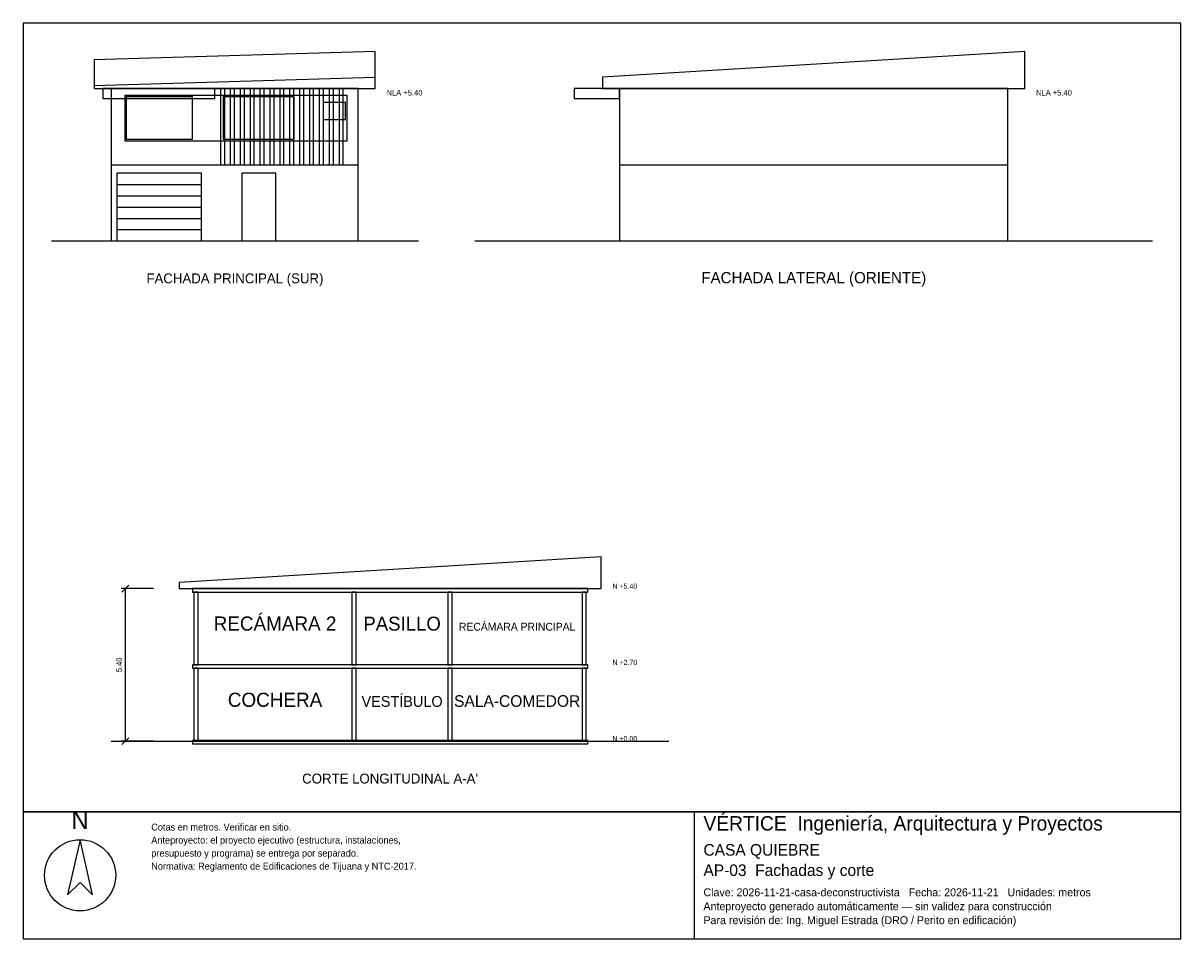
# Model space of a CAD drawing. Header units: metres. Extents: x -3 to 38, y -24.7 to 7.7.
import ezdxf
from ezdxf.enums import TextEntityAlignment as Align

# ---------------------------------------------------------------- set-up
doc = ezdxf.new("R2010")
doc.units = ezdxf.units.M
doc.header["$LTSCALE"] = 0.5
for name, color, linetype in [('A-CORTE', 7, 'CONTINUOUS'), ('A-FACHADA', 7, 'CONTINUOUS'), ('A-FACHADA-VIDRIO', 4, 'CONTINUOUS'), ('A-TEXTO', 3, 'CONTINUOUS'), ('COTAS', 8, 'CONTINUOUS'), ('LAMINA', 9, 'CONTINUOUS')]:
    doc.layers.add(name, color=color, linetype=linetype)
doc.styles.get("Standard").update_dxf_attribs({"font": 'txt', "width": 0.9})

msp = doc.modelspace()

# ---------------------------------------------------------------- linework, layer by layer
at = {"layer": 'A-CORTE'}
msp.add_line((0.12, -17.7125), (19.87, -17.7125), dxfattribs=at)
for points in [[(2.52, -12.3125), (17.47, -12.3125), (17.47, -11.1862), (2.52, -12.0956)], [(2.995, -12.4325), (16.995, -12.4325), (16.995, -12.3125), (2.995, -12.3125)], [(3.045, -15.0125), (3.195, -15.0125), (3.195, -12.4325), (3.045, -12.4325)], [(8.645, -15.0125), (8.795, -15.0125), (8.795, -12.4325), (8.645, -12.4325)], [(12.045, -15.0125), (12.195, -15.0125), (12.195, -12.4325), (12.045, -12.4325)], [(16.795, -15.0125), (16.945, -15.0125), (16.945, -12.4325), (16.795, -12.4325)], [(2.995, -15.1325), (16.995, -15.1325), (16.995, -15.0125), (2.995, -15.0125)], [(3.045, -17.7125), (3.195, -17.7125), (3.195, -15.1325), (3.045, -15.1325)], [(8.645, -17.7125), (8.795, -17.7125), (8.795, -15.1325), (8.645, -15.1325)], [(12.045, -17.7125), (12.195, -17.7125), (12.195, -15.1325), (12.045, -15.1325)], [(16.795, -17.7125), (16.945, -17.7125), (16.945, -15.1325), (16.795, -15.1325)], [(2.995, -17.8125), (16.995, -17.8125), (16.995, -17.6925), (2.995, -17.6925)]]:
    msp.add_lwpolyline(points, close=True, dxfattribs=at)
at = {"layer": 'A-FACHADA'}
for p, q in [((-0.48, 5.5), (9.47, 5.8031)), ((0.12, 2.7), (8.87, 2.7)), ((18.12, 2.7), (31.87, 2.7)), ((0.32, 2), (3.32, 2)), ((0.32, 1.6), (3.32, 1.6)), ((0.32, 1.2), (3.32, 1.2)), ((0.32, 0.8), (3.32, 0.8)), ((-2, 0), (11, 0)), ((0.12, 0), (8.87, 0)), ((0.32, 0.4), (3.32, 0.4)), ((13, 0), (37, 0)), ((18.12, 0), (31.87, 0))]:
    msp.add_line(p, q, dxfattribs=at)
for points in [[(-0.48, 5.4), (9.47, 5.4), (9.47, 6.7125), (-0.48, 6.4094)], [(17.52, 5.4), (32.47, 5.4), (32.47, 6.7125), (17.52, 5.8031)], [(-0.18, 5.05), (3.787, 5.05), (3.787, 5.4), (-0.18, 5.4)], [(0.12, 0), (8.87, 0), (8.87, 5.4), (0.12, 5.4)], [(3.987, 2.7), (4.137, 2.7), (4.137, 5.4), (3.987, 5.4)], [(4.337, 2.7), (4.487, 2.7), (4.487, 5.4), (4.337, 5.4)], [(4.687, 2.7), (4.837, 2.7), (4.837, 5.4), (4.687, 5.4)], [(5.037, 2.7), (5.187, 2.7), (5.187, 5.4), (5.037, 5.4)], [(5.387, 2.7), (5.537, 2.7), (5.537, 5.4), (5.387, 5.4)], [(5.737, 2.7), (5.887, 2.7), (5.887, 5.4), (5.737, 5.4)], [(6.087, 2.7), (6.237, 2.7), (6.237, 5.4), (6.087, 5.4)], [(6.437, 2.7), (6.587, 2.7), (6.587, 5.4), (6.437, 5.4)], [(6.787, 2.7), (6.937, 2.7), (6.937, 5.4), (6.787, 5.4)], [(7.137, 2.7), (7.287, 2.7), (7.287, 5.4), (7.137, 5.4)], [(7.487, 2.7), (7.637, 2.7), (7.637, 5.4), (7.487, 5.4)], [(7.837, 2.7), (7.987, 2.7), (7.987, 5.4), (7.837, 5.4)], [(8.187, 2.7), (8.337, 2.7), (8.337, 5.4), (8.187, 5.4)], [(16.52, 5.05), (18.12, 5.05), (18.12, 5.4), (16.52, 5.4)], [(18.12, 0), (31.87, 0), (31.87, 5.4), (18.12, 5.4)], [(0.596, 3.55), (8.47, 3.55), (8.47, 5.15), (0.596, 5.15)], [(0.32, 0), (3.32, 0), (3.32, 2.4), (0.32, 2.4)], [(4.745, 0), (5.945, 0), (5.945, 2.4), (4.745, 2.4)]]:
    msp.add_lwpolyline(points, close=True, dxfattribs=at)
at = {"layer": 'A-FACHADA-VIDRIO'}
for points in [[(0.646, 3.6), (2.994, 3.6), (2.994, 5.1), (0.646, 5.1)], [(4.087, 3.6), (6.603, 3.6), (6.603, 5.1), (4.087, 5.1)], [(7.62, 4.3), (8.42, 4.3), (8.42, 4.9), (7.62, 4.9)]]:
    msp.add_lwpolyline(points, close=True, dxfattribs=at)
at = {"layer": 'COTAS'}
for p, q in [((0.5, -12.4325), (0.74, -12.1925)), ((1.62, -12.3125), (0.47, -12.3125)), ((0.62, -17.7125), (0.62, -12.3125)), ((0.5, -17.8325), (0.74, -17.5925)), ((1.62, -17.7125), (0.47, -17.7125))]:
    msp.add_line(p, q, dxfattribs=at)
at = {"layer": 'LAMINA'}
msp.add_line((20.78, -24.7132), (20.78, -20.2125), dxfattribs=at)
for points in [[(-3, -20.2125), (38, -20.2125), (38, 7.7125), (-3, 7.7125)], [(-3, -24.7132), (38, -24.7132), (38, -20.2125), (-3, -20.2125)], [(-0.9837, -21.2026), (-1.4248, -23.1559), (-0.9837, -22.7149), (-0.5426, -23.1559)]]:
    msp.add_lwpolyline(points, close=True, dxfattribs=at)
msp.add_circle((-0.9837, -22.4628), 1.2602, dxfattribs=at)

# ---------------------------------------------------------------- texts
at = {"layer": 'A-TEXTO'}
for s, height, p in [('FACHADA PRINCIPAL (SUR)', 0.35, (4.5, -1.5)), ('FACHADA LATERAL (ORIENTE)', 0.4, (25, -1.5)), ('RECÁMARA 2', 0.5, (5.92, -13.7975)), ('PASILLO', 0.4921, (10.42, -13.7975)), ('RECÁMARA PRINCIPAL', 0.2747, (14.495, -13.7975)), ('COCHERA', 0.5, (5.92, -16.4975)), ('VESTÍBULO', 0.3827, (10.42, -16.4975)), ('SALA-COMEDOR', 0.412, (14.495, -16.4975)), ("CORTE LONGITUDINAL A-A'", 0.35, (9.995, -19.2125))]:
    msp.add_text(s, height=height, dxfattribs=at).set_placement(p, align=Align.CENTER)
at = {"layer": 'COTAS'}
for s, height, p in [('NLA +5.40', 0.2, (9.87, 5.15)), ('NLA +5.40', 0.2, (32.87, 5.15)), ('N +5.40', 0.18, (17.87, -12.3125)), ('N +2.70', 0.18, (17.87, -15.0125)), ('N +0.00', 0.18, (17.87, -17.7125))]:
    msp.add_text(s, height=height, dxfattribs=at).set_placement(p)
msp.add_text('5.40', height=0.2, rotation=90, dxfattribs=at).set_placement((0.5, -15.0125), align=Align.CENTER)
at = {"layer": 'LAMINA'}
msp.add_text('N', height=0.6301, dxfattribs=at).set_placement((-0.9837, -20.8246), align=Align.CENTER)
for s, height, p in [('VÉRTICE  Ingeniería, Arquitectura y Proyectos', 0.5088, (21.0931, -20.8778)), ('Cotas en metros. Verificar en sitio.', 0.2426, (1.5367, -20.8778)), ('Anteproyecto: el proyecto ejecutivo (estructura, instalaciones,', 0.2426, (1.5367, -21.3388)), ('presupuesto y programa) se entrega por separado.', 0.2426, (1.5367, -21.7999)), ('CASA QUIEBRE', 0.4109, (21.0931, -21.7682)), ('Normativa: Reglamento de Edificaciones de Tijuana y NTC-2017.', 0.2426, (1.5367, -22.2609)), ('AP-03  Fachadas y corte', 0.4109, (21.0931, -22.4873)), ('Clave: 2026-11-21-casa-deconstructivista   Fecha: 2026-11-21   Unidades: metros', 0.2818, (21.0931, -23.2064)), ('Anteproyecto generado automáticamente — sin validez para construcción', 0.2818, (21.0931, -23.6996)), ('Para revisión de: Ing. Miguel Estrada (DRO / Perito en edificación)', 0.2818, (21.0931, -24.1927))]:
    msp.add_text(s, height=height, dxfattribs=at).set_placement(p)

doc.saveas('drawing.dxf')
